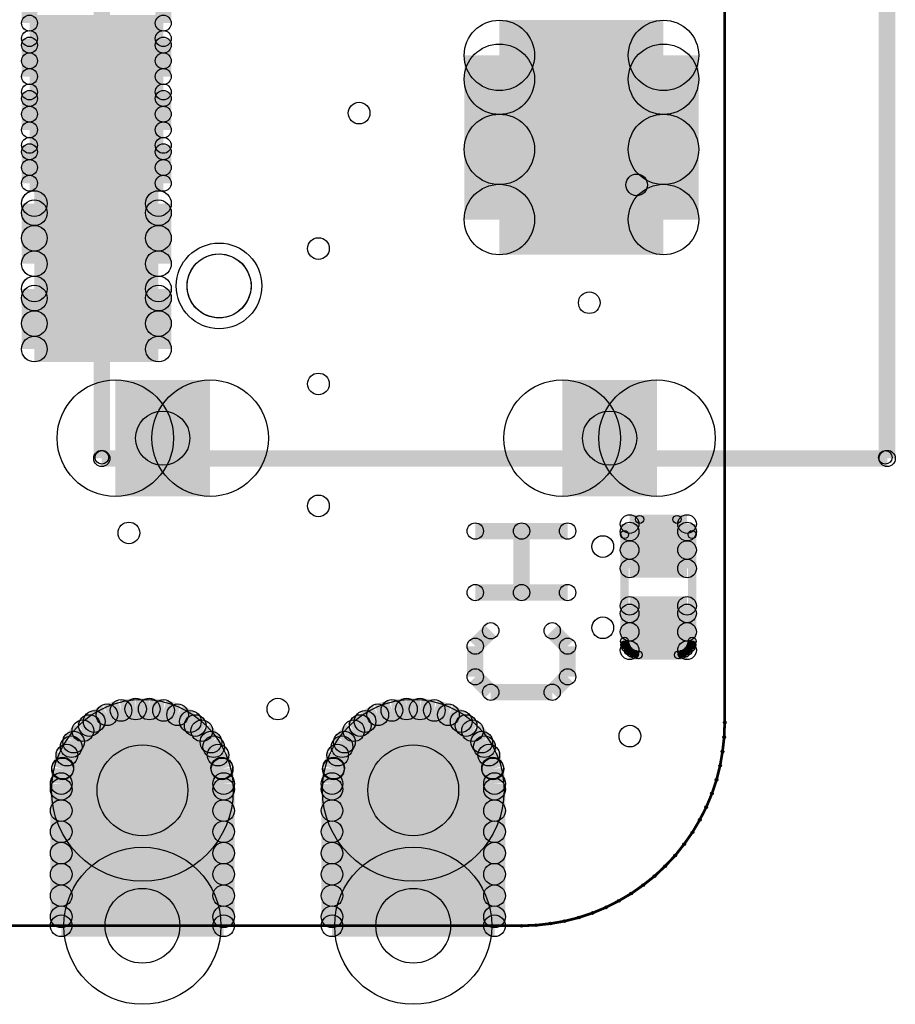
# Model space of a CAD drawing. Extents: x 0 to 123, y 0 to 26.
# Tile 5 of 14: x 17.18 to 25.39, y 3.48 to 12.71. Entities that reach past the tile are written whole.
import ezdxf

# ---------------------------------------------------------------- set-up
doc = ezdxf.new("R2010")
doc.units = 0
doc.layers.get('0').update_dxf_attribs({"linetype": 'CONTINUOUS'})
for name, color, linetype in [('XIAOESP32C3_GTO', 3, 'CONTINUOUS'), ('XIAOESP32C3_GTS', 10, 'CONTINUOUS'), ('XIAOESP32C3_TXT', 14, 'CONTINUOUS')]:
    doc.layers.add(name, color=color, linetype=linetype)

# ---------------------------------------------------------------- blocks, each defined once
blk = doc.blocks.new('ROUND_1')
blk.add_circle((0, 0), 0.0127)
blk = doc.blocks.new('ROUND_12')
blk.add_circle((0, 0), 0.0762)
blk = doc.blocks.new('ROUND_14')
blk.add_circle((0, 0), 0.0635)
blk = doc.blocks.new('ROUND_3')
blk.add_circle((0, 0), 0)
blk = doc.blocks.new('ROUND_39')
blk.add_circle((0, 0), 0.0381)
blk = doc.blocks.new('ROUND_18')
blk.add_circle((0, 0), 0.4013)
blk = doc.blocks.new('ROUND_22')
blk.add_circle((0, 0), 0.8522)
blk = doc.blocks.new('ROUND_23')
blk.add_circle((0, 0), 0.7366)
blk = doc.blocks.new('ROUND_54')
blk.add_circle((0, 0), 0.1206)
blk = doc.blocks.new('ROUND_55')
blk.add_circle((0, 0), 0.0749)
blk = doc.blocks.new('ROUND_19')
blk.add_circle((0, 0), 0.5461)
blk = doc.blocks.new('ROUND_56')
blk.add_circle((0, 0), 0.3302)
blk = doc.blocks.new('ROUND_41')
blk.add_circle((0, 0), 0.0876)
blk = doc.blocks.new('ROUND_24')
blk.add_circle((0, 0), 0.1016)
blk = doc.blocks.new('ROUND_5')
blk.add_circle((0, 0), 0.254)
blk = doc.blocks.new('ROUND_31')
blk.add_circle((0, 0), 0.2997)
blk = doc.blocks.new('ROUND_69')
blk.add_circle((0, 0), 0.3505)
blk = doc.blocks.new('ROUND_70')
blk.add_circle((0, 0), 0.4254)

msp = doc.modelspace()

# ---------------------------------------------------------------- linework, layer by layer
at = {"layer": 'XIAOESP32C3_GTO'}
for points, const_width in [([(23.79218, 6.11886), (23.79218, 20.08886)], 0.0254), ([(17.95018, 17.61236), (17.95018, 8.59536)], 0.1524), ([(17.95018, 8.60552), (17.95018, 17.60474)], 0.127), ([(25.2984, 17.60474), (25.2984, 8.60552)], 0.127), ([(25.31618, 8.59536), (25.31618, 17.61236)], 0.1524), ([(17.95018, 8.59536), (25.31618, 8.59536)], 0.1524), ([(25.2984, 8.60552), (17.95018, 8.60552)], 0.127), ([(22.85238, 7.88162), (22.99462, 8.02386)], 0.0762), ([(22.99462, 8.02386), (23.34514, 8.02386)], 0.0762), ([(23.34514, 8.02386), (23.48738, 7.88162)], 0.0762), ([(21.45284, 7.91464), (22.31898, 7.91464)], 0.1524), ([(21.88718, 7.91464), (21.88718, 7.33806)], 0.1524), ([(22.85238, 6.88086), (22.85238, 7.88162)], 0.0762), ([(23.48738, 7.88162), (23.48738, 6.88086)], 0.0762), ([(22.31898, 7.33806), (21.45284, 7.33806)], 0.1524), ([(21.59762, 6.97992), (21.45284, 6.83514)], 0.1524), ([(22.31898, 6.83514), (22.1742, 6.97992)], 0.1524), ([(21.45284, 6.83514), (21.45284, 6.54812)], 0.1524), ([(22.31898, 6.54812), (22.31898, 6.83514)], 0.1524), ([(22.85746, 6.84784), (22.85238, 6.88086)], 0.0762), ([(22.87016, 6.81736), (22.85746, 6.84784)], 0.0762), ([(22.89048, 6.79196), (22.87016, 6.81736)], 0.0762), ([(23.4696, 6.81736), (23.44928, 6.79196)], 0.0762), ([(23.4823, 6.84784), (23.4696, 6.81736)], 0.0762), ([(23.48738, 6.88086), (23.4823, 6.84784)], 0.0762), ([(22.91588, 6.77164), (22.89048, 6.79196)], 0.0762), ([(22.94636, 6.75894), (22.91588, 6.77164)], 0.0762), ([(22.97938, 6.75386), (22.94636, 6.75894)], 0.0762), ([(23.36038, 6.75386), (22.97938, 6.75386)], 0.0762), ([(23.3934, 6.75894), (23.36038, 6.75386)], 0.0762), ([(23.42388, 6.77164), (23.3934, 6.75894)], 0.0762), ([(23.44928, 6.79196), (23.42388, 6.77164)], 0.0762), ([(21.45284, 6.54812), (21.59762, 6.40334)], 0.1524), ([(22.1742, 6.40334), (22.31898, 6.54812)], 0.1524), ([(21.59762, 6.40334), (22.1742, 6.40334)], 0.1524), ([(23.7871, 5.9817), (23.79218, 6.11886)], 0.0254), ([(23.77186, 5.84708), (23.7871, 5.9817)], 0.0254), ([(23.749, 5.715), (23.77186, 5.84708)], 0.0254), ([(23.71598, 5.58292), (23.749, 5.715)], 0.0254), ([(23.6728, 5.45338), (23.71598, 5.58292)], 0.0254), ([(23.61946, 5.32638), (23.6728, 5.45338)], 0.0254), ([(23.5585, 5.207), (23.61946, 5.32638)], 0.0254), ([(23.48992, 5.09016), (23.5585, 5.207)], 0.0254), ([(23.41118, 4.9784), (23.48992, 5.09016)], 0.0254), ([(23.32736, 4.87172), (23.41118, 4.9784)], 0.0254), ([(23.23338, 4.77266), (23.32736, 4.87172)], 0.0254), ([(23.13432, 4.67868), (23.23338, 4.77266)], 0.0254), ([(23.02764, 4.59486), (23.13432, 4.67868)], 0.0254), ([(22.79904, 4.44754), (22.91588, 4.51612)], 0.0254), ([(22.91588, 4.51612), (23.02764, 4.59486)], 0.0254), ([(22.67966, 4.38658), (22.79904, 4.44754)], 0.0254), ([(22.42312, 4.29006), (22.55266, 4.33324)], 0.0254), ([(22.55266, 4.33324), (22.67966, 4.38658)], 0.0254), ([(22.02434, 4.21894), (22.15896, 4.23418)], 0.0254), ([(22.15896, 4.23418), (22.29104, 4.25704)], 0.0254), ([(22.29104, 4.25704), (22.42312, 4.29006)], 0.0254), ([(4.74218, 4.21386), (21.88718, 4.21386)], 0.0254), ([(21.88718, 4.21386), (22.02434, 4.21894)], 0.0254)]:
    msp.add_lwpolyline(points, dxfattribs=dict(at, const_width=const_width))
for points in [[(18.82394, 10.41146), (18.86204, 10.44702)], [(18.86204, 10.44702), (18.90776, 10.4775)], [(18.90776, 10.4775), (18.95856, 10.49782)], [(18.95856, 10.49782), (19.00936, 10.51052)], [(19.00936, 10.51052), (19.0627, 10.51306)], [(19.0627, 10.51306), (19.11604, 10.50544)], [(19.11604, 10.50544), (19.16684, 10.4902)], [(19.16684, 10.4902), (19.2151, 10.46226)], [(19.2151, 10.46226), (19.25828, 10.42924)], [(18.7706, 10.31748), (18.79346, 10.36828)], [(18.79346, 10.36828), (18.82394, 10.41146)], [(19.25828, 10.42924), (19.2913, 10.3886)], [(19.2913, 10.3886), (19.31924, 10.34288)], [(19.31924, 10.34288), (19.33956, 10.29208)], [(18.75028, 10.21334), (18.75536, 10.26668)], [(18.75536, 10.26668), (18.7706, 10.31748)], [(19.33956, 10.29208), (19.34972, 10.24128)], [(18.75536, 10.16), (18.75028, 10.21334)], [(18.7706, 10.1092), (18.75536, 10.16)], [(19.34972, 10.1854), (19.33956, 10.1346)], [(19.34972, 10.24128), (19.34972, 10.1854)], [(18.79346, 10.0584), (18.7706, 10.1092)], [(19.31924, 10.0838), (19.2913, 10.03808)], [(19.33956, 10.1346), (19.31924, 10.0838)], [(18.82394, 10.01522), (18.79346, 10.0584)], [(18.86204, 9.97966), (18.82394, 10.01522)], [(18.90776, 9.94918), (18.86204, 9.97966)], [(19.25828, 9.99744), (19.2151, 9.96442)], [(19.2913, 10.03808), (19.25828, 9.99744)], [(18.95856, 9.92886), (18.90776, 9.94918)], [(19.00936, 9.91616), (18.95856, 9.92886)], [(19.0627, 9.91362), (19.00936, 9.91616)], [(19.11604, 9.92124), (19.0627, 9.91362)], [(19.16684, 9.93648), (19.11604, 9.92124)], [(19.2151, 9.96442), (19.16684, 9.93648)]]:
    msp.add_lwpolyline(points, dxfattribs=at)
at = {"layer": 'XIAOESP32C3_GTS'}
for points, const_width in [([(23.79218, 6.11886), (23.79218, 20.08886)], 0.0254), ([(17.272, 12.67714), (17.272, 13.03274)], 0.14986), ([(18.52676, 13.03274), (18.52676, 12.67714)], 0.14986), ([(18.52676, 12.67714), (17.272, 12.67714)], 0.14986), ([(21.6789, 12.37488), (23.21814, 12.37488)], 0.6604), ([(21.6789, 10.83564), (21.6789, 12.37488)], 0.6604), ([(23.21814, 12.37488), (23.21814, 10.83564)], 0.6604), ([(17.272, 12.53236), (18.52676, 12.53236)], 0.14986), ([(17.272, 12.17676), (17.272, 12.53236)], 0.14986), ([(18.52676, 12.53236), (18.52676, 12.17676)], 0.14986), ([(18.52676, 12.4714), (17.272, 12.4714)], 0.14986), ([(23.21814, 12.15136), (21.6789, 12.15136)], 0.6604), ([(17.272, 12.32408), (18.52676, 12.32408)], 0.14986), ([(18.52676, 12.17676), (17.272, 12.17676)], 0.14986), ([(17.272, 12.03198), (18.52676, 12.03198)], 0.14986), ([(17.272, 11.67638), (17.272, 12.03198)], 0.14986), ([(18.52676, 12.03198), (18.52676, 11.67638)], 0.14986), ([(18.52676, 11.97102), (17.272, 11.97102)], 0.14986), ([(17.272, 11.8237), (18.52676, 11.8237)], 0.14986), ([(21.6789, 11.4935), (23.21814, 11.4935)], 0.6604), ([(18.52676, 11.67638), (17.272, 11.67638)], 0.14986), ([(17.272, 11.5316), (18.52676, 11.5316)], 0.14986), ([(17.272, 11.176), (17.272, 11.5316)], 0.14986), ([(18.52676, 11.47064), (17.272, 11.47064)], 0.14986), ([(18.52676, 11.5316), (18.52676, 11.176)], 0.14986), ([(17.272, 11.32332), (18.52676, 11.32332)], 0.14986), ([(18.52676, 11.176), (17.272, 11.176)], 0.14986), ([(17.31772, 10.9855), (18.48104, 10.9855)], 0.2413), ([(17.31772, 10.42162), (17.31772, 10.9855)], 0.2413), ([(18.48104, 10.9855), (18.48104, 10.42162)], 0.2413), ([(23.21814, 10.83564), (21.6789, 10.83564)], 0.6604), ([(18.48104, 10.89914), (17.31772, 10.89914)], 0.2413), ([(17.31772, 10.66038), (18.48104, 10.66038)], 0.2413), ([(18.48104, 10.42162), (17.31772, 10.42162)], 0.2413), ([(17.31772, 10.1854), (18.48104, 10.1854)], 0.2413), ([(17.31772, 9.62152), (17.31772, 10.1854)], 0.2413), ([(18.48104, 10.1854), (18.48104, 9.62152)], 0.2413), ([(18.48104, 10.09904), (17.31772, 10.09904)], 0.2413), ([(17.31772, 9.86028), (18.48104, 9.86028)], 0.2413), ([(18.48104, 9.62152), (17.31772, 9.62152)], 0.2413), ([(18.96618, 8.78586), (18.07718, 8.78586)], 1.0922), ([(22.26818, 8.78586), (23.15718, 8.78586)], 1.0922), ([(22.90064, 7.98068), (23.43912, 7.98068)], 0.17526), ([(22.90064, 7.56412), (22.90064, 7.98068)], 0.17526), ([(23.43912, 7.98068), (23.43912, 7.56412)], 0.17526), ([(23.43912, 7.90956), (22.90064, 7.90956)], 0.17526), ([(22.90064, 7.73684), (23.43912, 7.73684)], 0.17526), ([(23.43912, 7.56412), (22.90064, 7.56412)], 0.17526), ([(22.90064, 7.2136), (23.43912, 7.2136)], 0.17526), ([(22.90064, 6.79704), (22.90064, 7.2136)], 0.17526), ([(23.43912, 7.2136), (23.43912, 6.79704)], 0.17526), ([(23.43912, 7.14248), (22.90064, 7.14248)], 0.17526), ([(22.90064, 6.96976), (23.43912, 6.96976)], 0.17526), ([(23.43912, 6.79704), (22.90064, 6.79704)], 0.17526), ([(17.87906, 6.12902), (17.99844, 6.19252)], 0.2032), ([(17.99844, 6.19252), (18.13052, 6.23316)], 0.2032), ([(18.13052, 6.23316), (18.26768, 6.24586)], 0.2032), ([(18.26768, 6.24586), (18.39468, 6.24586)], 0.2032), ([(18.39468, 6.24586), (18.5293, 6.23316)], 0.2032), ([(18.5293, 6.23316), (18.66138, 6.19252)], 0.2032), ([(18.66138, 6.19252), (18.78076, 6.12902)], 0.2032), ([(20.41906, 6.12902), (20.53844, 6.19252)], 0.2032), ([(20.53844, 6.19252), (20.67052, 6.23316)], 0.2032), ([(20.67052, 6.23316), (20.80768, 6.24586)], 0.2032), ([(20.80768, 6.24586), (20.93468, 6.24586)], 0.2032), ([(20.93468, 6.24586), (21.0693, 6.23316)], 0.2032), ([(21.0693, 6.23316), (21.20138, 6.19252)], 0.2032), ([(21.20138, 6.19252), (21.32076, 6.12902)], 0.2032), ([(17.77238, 6.04266), (17.87906, 6.12902)], 0.2032), ([(17.83334, 6.09092), (18.82648, 6.09092)], 0.2032), ([(18.78076, 6.12902), (18.88744, 6.04266)], 0.2032), ([(20.31238, 6.04266), (20.41906, 6.12902)], 0.2032), ([(21.36648, 6.09092), (20.37334, 6.09092)], 0.2032), ([(21.32076, 6.12902), (21.42744, 6.04266)], 0.2032), ([(17.68602, 5.93598), (17.77238, 6.04266)], 0.2032), ([(18.88744, 6.04266), (18.9738, 5.93598)], 0.2032), ([(20.22602, 5.93598), (20.31238, 6.04266)], 0.2032), ([(21.42744, 6.04266), (21.5138, 5.93598)], 0.2032), ([(23.7871, 5.9817), (23.79218, 6.11886)], 0.0254), ([(17.62252, 5.81406), (17.68602, 5.93598)], 0.2032), ([(18.9738, 5.93598), (19.03984, 5.81406)], 0.2032), ([(20.16252, 5.81406), (20.22602, 5.93598)], 0.2032), ([(21.5138, 5.93598), (21.57984, 5.81406)], 0.2032), ([(17.58188, 5.68452), (17.62252, 5.81406)], 0.2032), ([(18.9992, 5.8928), (17.66316, 5.8928)], 0.2032), ([(19.03984, 5.81406), (19.07794, 5.68452)], 0.2032), ([(20.12188, 5.68452), (20.16252, 5.81406)], 0.2032), ([(20.20316, 5.8928), (21.5392, 5.8928)], 0.2032), ([(21.57984, 5.81406), (21.61794, 5.68452)], 0.2032), ([(23.77186, 5.84708), (23.7871, 5.9817)], 0.0254), ([(23.749, 5.715), (23.77186, 5.84708)], 0.0254), ([(17.56918, 5.54736), (17.58188, 5.68452)], 0.2032), ([(17.58442, 5.69214), (19.0754, 5.69214)], 0.2032), ([(19.07794, 5.68452), (19.09318, 5.54736)], 0.2032), ([(20.10918, 5.54736), (20.12188, 5.68452)], 0.2032), ([(21.6154, 5.69214), (20.12442, 5.69214)], 0.2032), ([(21.61794, 5.68452), (21.63318, 5.54736)], 0.2032), ([(23.71598, 5.58292), (23.749, 5.715)], 0.0254), ([(17.56918, 4.21386), (17.56918, 5.54736)], 0.2032), ([(19.09318, 5.54736), (19.09318, 4.21386)], 0.2032), ([(20.10918, 4.21386), (20.10918, 5.54736)], 0.2032), ([(21.63318, 5.54736), (21.63318, 4.21386)], 0.2032), ([(19.09318, 5.49402), (17.56918, 5.49402)], 0.2032), ([(20.10918, 5.49402), (21.63318, 5.49402)], 0.2032), ([(23.6728, 5.45338), (23.71598, 5.58292)], 0.0254), ([(23.61946, 5.32638), (23.6728, 5.45338)], 0.0254), ([(17.56918, 5.29336), (19.09318, 5.29336)], 0.2032), ([(21.63318, 5.29336), (20.10918, 5.29336)], 0.2032), ([(23.5585, 5.207), (23.61946, 5.32638)], 0.0254), ([(19.09318, 5.09524), (17.56918, 5.09524)], 0.2032), ([(20.10918, 5.09524), (21.63318, 5.09524)], 0.2032), ([(23.48992, 5.09016), (23.5585, 5.207)], 0.0254), ([(23.41118, 4.9784), (23.48992, 5.09016)], 0.0254), ([(17.56918, 4.89458), (19.09318, 4.89458)], 0.2032), ([(21.63318, 4.89458), (20.10918, 4.89458)], 0.2032), ([(23.32736, 4.87172), (23.41118, 4.9784)], 0.0254), ([(23.23338, 4.77266), (23.32736, 4.87172)], 0.0254), ([(19.09318, 4.69646), (17.56918, 4.69646)], 0.2032), ([(20.10918, 4.69646), (21.63318, 4.69646)], 0.2032), ([(23.13432, 4.67868), (23.23338, 4.77266)], 0.0254), ([(23.02764, 4.59486), (23.13432, 4.67868)], 0.0254), ([(17.56918, 4.4958), (19.09318, 4.4958)], 0.2032), ([(21.63318, 4.4958), (20.10918, 4.4958)], 0.2032), ([(22.79904, 4.44754), (22.91588, 4.51612)], 0.0254), ([(22.91588, 4.51612), (23.02764, 4.59486)], 0.0254), ([(22.67966, 4.38658), (22.79904, 4.44754)], 0.0254), ([(19.09318, 4.29768), (17.56918, 4.29768)], 0.2032), ([(20.10918, 4.29768), (21.63318, 4.29768)], 0.2032), ([(22.42312, 4.29006), (22.55266, 4.33324)], 0.0254), ([(22.55266, 4.33324), (22.67966, 4.38658)], 0.0254), ([(19.09318, 4.21386), (17.56918, 4.21386)], 0.2032), ([(21.63318, 4.21386), (20.10918, 4.21386)], 0.2032), ([(22.02434, 4.21894), (22.15896, 4.23418)], 0.0254), ([(22.15896, 4.23418), (22.29104, 4.25704)], 0.0254), ([(22.29104, 4.25704), (22.42312, 4.29006)], 0.0254), ([(4.74218, 4.21386), (21.88718, 4.21386)], 0.0254), ([(21.88718, 4.21386), (22.02434, 4.21894)], 0.0254)]:
    msp.add_lwpolyline(points, dxfattribs=dict(at, const_width=const_width))
for points in [[(18.82394, 10.41146), (18.86204, 10.44702)], [(18.86204, 10.44702), (18.90776, 10.4775)], [(18.90776, 10.4775), (18.95856, 10.49782)], [(18.95856, 10.49782), (19.00936, 10.51052)], [(19.00936, 10.51052), (19.0627, 10.51306)], [(19.0627, 10.51306), (19.11604, 10.50544)], [(19.11604, 10.50544), (19.16684, 10.4902)], [(19.16684, 10.4902), (19.2151, 10.46226)], [(19.2151, 10.46226), (19.25828, 10.42924)], [(18.7706, 10.31748), (18.79346, 10.36828)], [(18.79346, 10.36828), (18.82394, 10.41146)], [(19.25828, 10.42924), (19.2913, 10.3886)], [(19.2913, 10.3886), (19.31924, 10.34288)], [(19.31924, 10.34288), (19.33956, 10.29208)], [(18.75028, 10.21334), (18.75536, 10.26668)], [(18.75536, 10.26668), (18.7706, 10.31748)], [(19.33956, 10.29208), (19.34972, 10.24128)], [(18.75536, 10.16), (18.75028, 10.21334)], [(18.7706, 10.1092), (18.75536, 10.16)], [(19.34972, 10.1854), (19.33956, 10.1346)], [(19.34972, 10.24128), (19.34972, 10.1854)], [(18.79346, 10.0584), (18.7706, 10.1092)], [(19.31924, 10.0838), (19.2913, 10.03808)], [(19.33956, 10.1346), (19.31924, 10.0838)], [(18.82394, 10.01522), (18.79346, 10.0584)], [(18.86204, 9.97966), (18.82394, 10.01522)], [(18.90776, 9.94918), (18.86204, 9.97966)], [(19.25828, 9.99744), (19.2151, 9.96442)], [(19.2913, 10.03808), (19.25828, 9.99744)], [(18.95856, 9.92886), (18.90776, 9.94918)], [(19.00936, 9.91616), (18.95856, 9.92886)], [(19.0627, 9.91362), (19.00936, 9.91616)], [(19.11604, 9.92124), (19.0627, 9.91362)], [(19.16684, 9.93648), (19.11604, 9.92124)], [(19.2151, 9.96442), (19.16684, 9.93648)]]:
    msp.add_lwpolyline(points, dxfattribs=at)

# ---------------------------------------------------------------- block references
at = {"layer": 'XIAOESP32C3_GTO'}
for name, p in [('ROUND_3', (19.0627, 10.51306)), ('ROUND_3', (19.00936, 10.51052)), ('ROUND_3', (19.11604, 10.50544)), ('ROUND_3', (18.95856, 10.49782)), ('ROUND_3', (19.16684, 10.4902)), ('ROUND_3', (18.90776, 10.4775)), ('ROUND_3', (19.2151, 10.46226)), ('ROUND_3', (18.86204, 10.44702)), ('ROUND_3', (19.25828, 10.42924)), ('ROUND_3', (18.82394, 10.41146)), ('ROUND_3', (19.2913, 10.3886)), ('ROUND_3', (18.79346, 10.36828)), ('ROUND_3', (19.31924, 10.34288)), ('ROUND_3', (18.7706, 10.31748)), ('ROUND_3', (19.33956, 10.29208)), ('ROUND_3', (18.75536, 10.26668)), ('ROUND_3', (19.34972, 10.24128)), ('ROUND_3', (18.75028, 10.21334)), ('ROUND_3', (18.75028, 10.21334)), ('ROUND_3', (19.34972, 10.1854)), ('ROUND_3', (18.75536, 10.16)), ('ROUND_3', (19.33956, 10.1346)), ('ROUND_3', (18.7706, 10.1092)), ('ROUND_3', (19.31924, 10.0838)), ('ROUND_3', (18.79346, 10.0584)), ('ROUND_3', (19.2913, 10.03808)), ('ROUND_3', (18.82394, 10.01522)), ('ROUND_3', (19.25828, 9.99744)), ('ROUND_3', (18.86204, 9.97966)), ('ROUND_3', (19.2151, 9.96442)), ('ROUND_3', (18.90776, 9.94918)), ('ROUND_3', (19.16684, 9.93648)), ('ROUND_3', (18.95856, 9.92886)), ('ROUND_3', (19.11604, 9.92124)), ('ROUND_3', (19.00936, 9.91616)), ('ROUND_3', (19.0627, 9.91362)), ('ROUND_12', (17.95018, 8.59536)), ('ROUND_14', (17.95018, 8.60552)), ('ROUND_14', (25.2984, 8.60552)), ('ROUND_12', (25.31618, 8.59536)), ('ROUND_39', (22.99462, 8.02386)), ('ROUND_39', (23.34514, 8.02386)), ('ROUND_12', (21.45284, 7.91464)), ('ROUND_12', (21.88718, 7.91464)), ('ROUND_12', (22.31898, 7.91464)), ('ROUND_39', (22.85238, 7.88162)), ('ROUND_39', (22.85238, 7.88162)), ('ROUND_39', (23.48738, 7.88162)), ('ROUND_12', (21.45284, 7.33806)), ('ROUND_12', (21.88718, 7.33806)), ('ROUND_12', (22.31898, 7.33806)), ('ROUND_12', (21.59762, 6.97992)), ('ROUND_12', (22.1742, 6.97992)), ('ROUND_12', (21.45284, 6.83514)), ('ROUND_12', (22.31898, 6.83514)), ('ROUND_39', (22.85238, 6.88086)), ('ROUND_39', (22.85746, 6.84784)), ('ROUND_39', (22.87016, 6.81736)), ('ROUND_39', (23.4696, 6.81736)), ('ROUND_39', (23.4823, 6.84784)), ('ROUND_39', (23.48738, 6.88086)), ('ROUND_39', (22.89048, 6.79196)), ('ROUND_39', (22.91588, 6.77164)), ('ROUND_39', (22.94636, 6.75894)), ('ROUND_39', (22.97938, 6.75386)), ('ROUND_39', (23.36038, 6.75386)), ('ROUND_39', (23.3934, 6.75894)), ('ROUND_39', (23.42388, 6.77164)), ('ROUND_39', (23.44928, 6.79196)), ('ROUND_12', (21.45284, 6.54812)), ('ROUND_12', (22.31898, 6.54812)), ('ROUND_12', (21.59762, 6.40334)), ('ROUND_12', (22.1742, 6.40334)), ('ROUND_1', (23.79218, 6.11886)), ('ROUND_1', (23.7871, 5.9817)), ('ROUND_1', (23.77186, 5.84708)), ('ROUND_1', (23.749, 5.715)), ('ROUND_1', (23.71598, 5.58292)), ('ROUND_1', (23.6728, 5.45338)), ('ROUND_1', (23.61946, 5.32638)), ('ROUND_1', (23.5585, 5.207)), ('ROUND_1', (23.48992, 5.09016)), ('ROUND_1', (23.41118, 4.9784)), ('ROUND_1', (23.32736, 4.87172)), ('ROUND_1', (23.23338, 4.77266)), ('ROUND_1', (23.13432, 4.67868)), ('ROUND_1', (22.91588, 4.51612)), ('ROUND_1', (23.02764, 4.59486)), ('ROUND_1', (22.79904, 4.44754)), ('ROUND_1', (22.55266, 4.33324)), ('ROUND_1', (22.67966, 4.38658)), ('ROUND_1', (22.15896, 4.23418)), ('ROUND_1', (22.29104, 4.25704)), ('ROUND_1', (22.42312, 4.29006)), ('ROUND_1', (21.88718, 4.21386)), ('ROUND_1', (22.02434, 4.21894))]:
    msp.add_blockref(name, p, dxfattribs=at)
at = {"layer": 'XIAOESP32C3_GTS'}
for name, p in [('ROUND_55', (17.272, 12.67714)), ('ROUND_55', (18.52676, 12.67714)), ('ROUND_56', (21.6789, 12.37488)), ('ROUND_56', (21.6789, 12.37488)), ('ROUND_56', (23.21814, 12.37488)), ('ROUND_55', (17.272, 12.53236)), ('ROUND_55', (17.272, 12.53236)), ('ROUND_55', (18.52676, 12.53236)), ('ROUND_55', (17.272, 12.4714)), ('ROUND_55', (18.52676, 12.4714)), ('ROUND_56', (21.6789, 12.15136)), ('ROUND_56', (23.21814, 12.15136)), ('ROUND_55', (17.272, 12.32408)), ('ROUND_55', (18.52676, 12.32408)), ('ROUND_55', (17.272, 12.17676)), ('ROUND_55', (18.52676, 12.17676)), ('ROUND_55', (17.272, 12.03198)), ('ROUND_55', (17.272, 12.03198)), ('ROUND_55', (18.52676, 12.03198)), ('ROUND_55', (17.272, 11.97102)), ('ROUND_55', (18.52676, 11.97102)), ('ROUND_55', (17.272, 11.8237)), ('ROUND_55', (18.52676, 11.8237)), ('ROUND_56', (21.6789, 11.4935)), ('ROUND_56', (23.21814, 11.4935)), ('ROUND_55', (17.272, 11.67638)), ('ROUND_55', (18.52676, 11.67638)), ('ROUND_55', (17.272, 11.5316)), ('ROUND_55', (17.272, 11.5316)), ('ROUND_55', (17.272, 11.47064)), ('ROUND_55', (18.52676, 11.5316)), ('ROUND_55', (18.52676, 11.47064)), ('ROUND_55', (17.272, 11.32332)), ('ROUND_55', (18.52676, 11.32332)), ('ROUND_55', (17.272, 11.176)), ('ROUND_55', (18.52676, 11.176)), ('ROUND_54', (17.31772, 10.9855)), ('ROUND_54', (17.31772, 10.9855)), ('ROUND_54', (18.48104, 10.9855)), ('ROUND_56', (21.6789, 10.83564)), ('ROUND_56', (23.21814, 10.83564)), ('ROUND_54', (17.31772, 10.89914)), ('ROUND_54', (18.48104, 10.89914)), ('ROUND_54', (17.31772, 10.66038)), ('ROUND_54', (18.48104, 10.66038)), ('ROUND_54', (17.31772, 10.42162)), ('ROUND_54', (18.48104, 10.42162)), ('ROUND_18', (19.05, 10.21334)), ('ROUND_3', (19.0627, 10.51306)), ('ROUND_3', (19.00936, 10.51052)), ('ROUND_3', (19.11604, 10.50544)), ('ROUND_3', (18.95856, 10.49782)), ('ROUND_3', (19.16684, 10.4902)), ('ROUND_3', (18.90776, 10.4775)), ('ROUND_3', (19.2151, 10.46226)), ('ROUND_3', (18.86204, 10.44702)), ('ROUND_3', (19.25828, 10.42924)), ('ROUND_3', (18.82394, 10.41146)), ('ROUND_3', (19.2913, 10.3886)), ('ROUND_3', (18.79346, 10.36828)), ('ROUND_3', (19.31924, 10.34288)), ('ROUND_3', (18.7706, 10.31748)), ('ROUND_3', (19.33956, 10.29208)), ('ROUND_3', (18.75536, 10.26668)), ('ROUND_54', (17.31772, 10.1854)), ('ROUND_54', (17.31772, 10.1854)), ('ROUND_54', (18.48104, 10.1854)), ('ROUND_3', (19.34972, 10.24128)), ('ROUND_3', (18.75028, 10.21334)), ('ROUND_3', (18.75028, 10.21334)), ('ROUND_3', (19.34972, 10.1854)), ('ROUND_3', (18.75536, 10.16)), ('ROUND_54', (17.31772, 10.09904)), ('ROUND_54', (18.48104, 10.09904)), ('ROUND_3', (19.33956, 10.1346)), ('ROUND_3', (18.7706, 10.1092)), ('ROUND_3', (19.31924, 10.0838)), ('ROUND_3', (18.79346, 10.0584)), ('ROUND_3', (19.2913, 10.03808)), ('ROUND_3', (18.82394, 10.01522)), ('ROUND_3', (19.25828, 9.99744)), ('ROUND_3', (18.86204, 9.97966)), ('ROUND_54', (17.31772, 9.86028)), ('ROUND_54', (18.48104, 9.86028)), ('ROUND_3', (19.2151, 9.96442)), ('ROUND_3', (18.90776, 9.94918)), ('ROUND_3', (19.16684, 9.93648)), ('ROUND_3', (18.95856, 9.92886)), ('ROUND_3', (19.11604, 9.92124)), ('ROUND_3', (19.00936, 9.91616)), ('ROUND_3', (19.0627, 9.91362)), ('ROUND_54', (17.31772, 9.62152)), ('ROUND_54', (18.48104, 9.62152)), ('ROUND_19', (18.07718, 8.78586)), ('ROUND_19', (18.96618, 8.78586)), ('ROUND_19', (22.26818, 8.78586)), ('ROUND_19', (23.15718, 8.78586)), ('ROUND_41', (22.90064, 7.98068)), ('ROUND_41', (22.90064, 7.98068)), ('ROUND_41', (23.43912, 7.98068)), ('ROUND_41', (22.90064, 7.90956)), ('ROUND_41', (23.43912, 7.90956)), ('ROUND_41', (22.90064, 7.73684)), ('ROUND_41', (23.43912, 7.73684)), ('ROUND_41', (22.90064, 7.56412)), ('ROUND_41', (23.43912, 7.56412)), ('ROUND_41', (22.90064, 7.2136)), ('ROUND_41', (22.90064, 7.2136)), ('ROUND_41', (23.43912, 7.2136)), ('ROUND_41', (22.90064, 7.14248)), ('ROUND_41', (23.43912, 7.14248)), ('ROUND_41', (22.90064, 6.96976)), ('ROUND_41', (23.43912, 6.96976)), ('ROUND_41', (22.90064, 6.79704)), ('ROUND_41', (23.43912, 6.79704)), ('ROUND_22', (18.33118, 5.48386)), ('ROUND_24', (17.99844, 6.19252)), ('ROUND_24', (18.13052, 6.23316)), ('ROUND_24', (18.26768, 6.24586)), ('ROUND_24', (18.39468, 6.24586)), ('ROUND_24', (18.5293, 6.23316)), ('ROUND_24', (18.66138, 6.19252)), ('ROUND_22', (20.87118, 5.48386)), ('ROUND_24', (20.53844, 6.19252)), ('ROUND_24', (20.67052, 6.23316)), ('ROUND_24', (20.80768, 6.24586)), ('ROUND_24', (20.93468, 6.24586)), ('ROUND_24', (21.0693, 6.23316)), ('ROUND_24', (21.20138, 6.19252)), ('ROUND_24', (17.83334, 6.09092)), ('ROUND_24', (17.87906, 6.12902)), ('ROUND_24', (18.78076, 6.12902)), ('ROUND_24', (18.82648, 6.09092)), ('ROUND_24', (20.37334, 6.09092)), ('ROUND_24', (20.41906, 6.12902)), ('ROUND_24', (21.32076, 6.12902)), ('ROUND_24', (21.36648, 6.09092)), ('ROUND_24', (17.77238, 6.04266)), ('ROUND_24', (18.88744, 6.04266)), ('ROUND_24', (20.31238, 6.04266)), ('ROUND_24', (21.42744, 6.04266)), ('ROUND_1', (23.79218, 6.11886)), ('ROUND_24', (17.68602, 5.93598)), ('ROUND_24', (18.9738, 5.93598)), ('ROUND_24', (20.22602, 5.93598)), ('ROUND_24', (21.5138, 5.93598)), ('ROUND_24', (17.62252, 5.81406)), ('ROUND_24', (17.66316, 5.8928)), ('ROUND_24', (18.9992, 5.8928)), ('ROUND_24', (19.03984, 5.81406)), ('ROUND_24', (20.16252, 5.81406)), ('ROUND_24', (20.20316, 5.8928)), ('ROUND_24', (21.5392, 5.8928)), ('ROUND_24', (21.57984, 5.81406)), ('ROUND_1', (23.7871, 5.9817)), ('ROUND_1', (23.77186, 5.84708)), ('ROUND_24', (17.58188, 5.68452)), ('ROUND_24', (17.58188, 5.68452)), ('ROUND_24', (17.58442, 5.69214)), ('ROUND_24', (19.0754, 5.69214)), ('ROUND_24', (19.07794, 5.68452)), ('ROUND_24', (20.12188, 5.68452)), ('ROUND_24', (20.12442, 5.69214)), ('ROUND_24', (21.6154, 5.69214)), ('ROUND_24', (21.61794, 5.68452)), ('ROUND_1', (23.749, 5.715)), ('ROUND_24', (17.56918, 5.54736)), ('ROUND_24', (19.09318, 5.54736)), ('ROUND_24', (20.10918, 5.54736)), ('ROUND_24', (21.63318, 5.54736)), ('ROUND_24', (17.56918, 5.49402)), ('ROUND_24', (19.09318, 5.49402)), ('ROUND_24', (20.10918, 5.49402)), ('ROUND_24', (21.63318, 5.49402)), ('ROUND_1', (23.71598, 5.58292)), ('ROUND_1', (23.6728, 5.45338)), ('ROUND_24', (17.56918, 5.29336)), ('ROUND_24', (19.09318, 5.29336)), ('ROUND_24', (20.10918, 5.29336)), ('ROUND_24', (21.63318, 5.29336)), ('ROUND_1', (23.61946, 5.32638)), ('ROUND_24', (17.56918, 5.09524)), ('ROUND_24', (19.09318, 5.09524)), ('ROUND_24', (20.10918, 5.09524)), ('ROUND_24', (21.63318, 5.09524)), ('ROUND_1', (23.5585, 5.207)), ('ROUND_1', (23.48992, 5.09016)), ('ROUND_24', (17.56918, 4.89458)), ('ROUND_24', (19.09318, 4.89458)), ('ROUND_24', (20.10918, 4.89458)), ('ROUND_24', (21.63318, 4.89458)), ('ROUND_1', (23.41118, 4.9784)), ('ROUND_23', (18.33118, 4.21386)), ('ROUND_23', (20.87118, 4.21386)), ('ROUND_1', (23.32736, 4.87172)), ('ROUND_24', (17.56918, 4.69646)), ('ROUND_24', (19.09318, 4.69646)), ('ROUND_24', (20.10918, 4.69646)), ('ROUND_24', (21.63318, 4.69646)), ('ROUND_1', (23.23338, 4.77266)), ('ROUND_1', (23.13432, 4.67868)), ('ROUND_24', (17.56918, 4.4958)), ('ROUND_24', (19.09318, 4.4958)), ('ROUND_24', (20.10918, 4.4958)), ('ROUND_24', (21.63318, 4.4958)), ('ROUND_1', (22.91588, 4.51612)), ('ROUND_1', (23.02764, 4.59486)), ('ROUND_1', (22.79904, 4.44754)), ('ROUND_24', (17.56918, 4.29768)), ('ROUND_24', (19.09318, 4.29768)), ('ROUND_24', (20.10918, 4.29768)), ('ROUND_24', (21.63318, 4.29768)), ('ROUND_1', (22.55266, 4.33324)), ('ROUND_1', (22.67966, 4.38658)), ('ROUND_24', (17.56918, 4.21386)), ('ROUND_24', (19.09318, 4.21386)), ('ROUND_24', (20.10918, 4.21386)), ('ROUND_24', (21.63318, 4.21386)), ('ROUND_24', (21.63318, 4.21386)), ('ROUND_1', (22.15896, 4.23418)), ('ROUND_1', (22.29104, 4.25704)), ('ROUND_1', (22.42312, 4.29006)), ('ROUND_1', (21.88718, 4.21386)), ('ROUND_1', (22.02434, 4.21894))]:
    msp.add_blockref(name, p, dxfattribs=at)
at = {"layer": 'XIAOESP32C3_TXT'}
for name, p in [('ROUND_24', (20.36318, 11.83386)), ('ROUND_24', (22.96668, 11.16076)), ('ROUND_24', (19.98218, 10.56386)), ('ROUND_31', (19.05, 10.21334)), ('ROUND_24', (22.52218, 10.05586)), ('ROUND_24', (19.98218, 9.29386)), ('ROUND_5', (18.52168, 8.78586)), ('ROUND_5', (22.71268, 8.78586)), ('ROUND_24', (19.98218, 8.15086)), ('ROUND_24', (18.20418, 7.89686)), ('ROUND_24', (22.64918, 7.76986)), ('ROUND_24', (22.64918, 7.00786)), ('ROUND_24', (19.60118, 6.24586)), ('ROUND_24', (22.90318, 5.99186)), ('ROUND_70', (18.33118, 5.48386)), ('ROUND_70', (20.87118, 5.48386)), ('ROUND_69', (18.33118, 4.21386)), ('ROUND_69', (20.87118, 4.21386))]:
    msp.add_blockref(name, p, dxfattribs=at)

doc.saveas('drawing.dxf')
